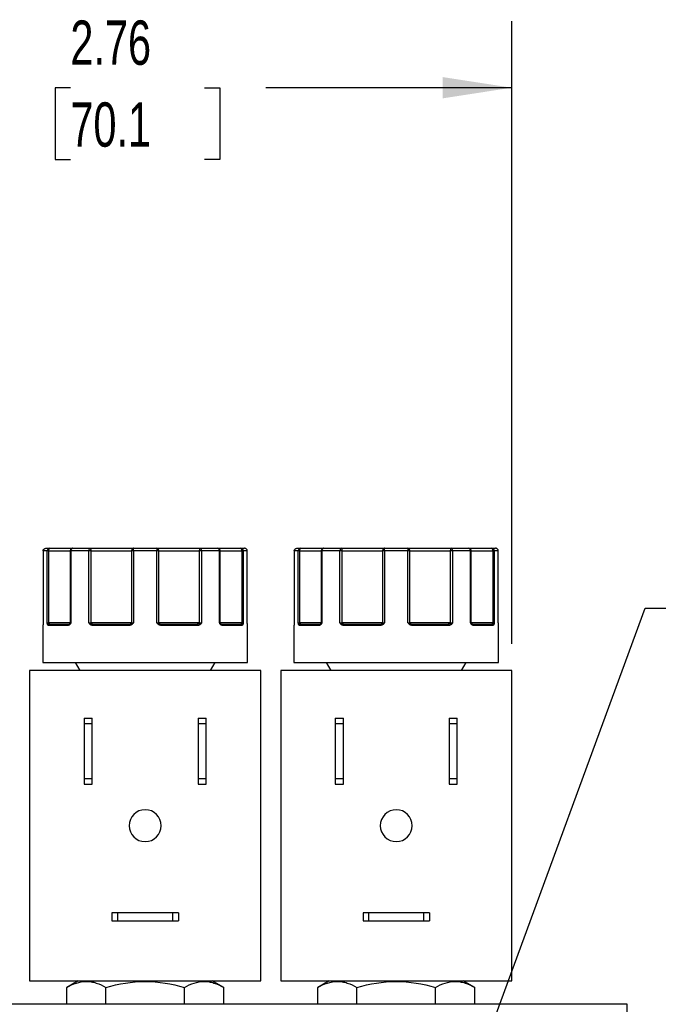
# Model space of a CAD drawing. Header units: inches. Extents: x 0.5 to 22.3, y 0.5 to 16.5.
# Tile 5 of 21: x 4.6 to 7, y 6.9 to 10.6. Entities that reach past the tile are written whole.
import ezdxf

# ---------------------------------------------------------------- set-up
doc = ezdxf.new("R2010")
doc.units = ezdxf.units.IN
doc.header["$LTSCALE"] = 2
doc.header["$MEASUREMENT"] = 0
doc.linetypes.add('SLD-Solid', pattern=[0])
doc.layers.add('DIMENSIONS', color=140, linetype='SLD-Solid', lineweight=25)
doc.styles.add('SLDTEXTSTYLE0', font='TXT', dxfattribs={"width": 0.7})
doc.dimstyles.new('SLDDIMSTYLE0', dxfattribs={"dimtxt": 0.169922, "dimasz": 0.26, "dimexe": 0, "dimexo": 0.0625, "dimgap": 0.04248, "dimtad": 0, "dimtih": 1, "dimtoh": 1, "dimrnd": 1e-09, "dimzin": 12, "dimdsep": 46, "dimtxsty": 'SLDTEXTSTYLE0', "dimsah": 1, "dimcen": 0.09, "dimadec": 0, "dimazin": 3, "dimtfac": 1, "dimtofl": 0, "dimtmove": 0, "dimatfit": 3, "dimfxl": 0, "dimfrac": 2, "dimtolj": 1, "dimtzin": 12, "dimarcsym": 0})
doc.dimstyles.new('SLDDIMSTYLE2', dxfattribs={"dimtxt": 0.169922, "dimasz": 0.26, "dimexe": 0, "dimexo": 0.0625, "dimgap": 0.04248, "dimtad": 0, "dimtih": 1, "dimtoh": 1, "dimrnd": 1e-09, "dimzin": 12, "dimdsep": 46, "dimtxsty": 'SLDTEXTSTYLE0', "dimsah": 1, "dimcen": 0, "dimadec": 0, "dimazin": 3, "dimtfac": 1, "dimtofl": 0, "dimtmove": 0, "dimatfit": 3, "dimfxl": 0, "dimfrac": 2, "dimtolj": 1, "dimtzin": 12, "dimarcsym": 0})

# ---------------------------------------------------------------- blocks, each defined once
blk = doc.blocks.new('_D_2')
at = {"layer": 'DIMENSIONS'}
for p, q in [((3.7328, 8.2059), (3.7328, 10.5483)), ((6.4928, 8.2059), (6.4928, 10.5483)), ((3.7328, 10.2983), (4.6009, 10.2983)), ((4.8312, 10.2983), (4.7741, 10.2983)), ((4.7741, 10.2983), (4.7741, 10.0282)), ((5.3361, 10.2983), (5.3932, 10.2983)), ((5.3932, 10.2983), (5.3932, 10.0282)), ((6.4928, 10.2983), (5.5664, 10.2983)), ((4.7741, 10.0282), (4.8312, 10.0282)), ((5.3932, 10.0282), (5.3361, 10.0282))]:
    blk.add_line(p, q, dxfattribs=at)
for points in [[(3.7328, 10.2983), (3.9928, 10.2583), (3.9928, 10.3383)], [(6.4928, 10.2983), (6.2328, 10.3383), (6.2328, 10.2583)]]:
    blk.add_solid(points, dxfattribs=at)
at = {"layer": 'DIMENSIONS', "char_height": 0.16667, "attachment_point": 1, "style": 'SLDTEXTSTYLE0'}
for s, insert in [('2.76', (4.8312, 10.5512)), ('70.1', (4.8312, 10.2431))]:
    blk.add_mtext(s, dxfattribs=dict(at, insert=insert))
blk = doc.blocks.new('_D_3')
at = {"layer": 'DIMENSIONS'}
for p, q in [((6.1509, 6.0438), (6.9952, 8.3407)), ((6.9952, 8.3407), (7.4327, 8.3407))]:
    blk.add_line(p, q, dxfattribs=at)
blk.add_solid([(6.1509, 6.0438), (6.2782, 6.274), (6.2031, 6.3016)], dxfattribs=at)
at = {"layer": 'DIMENSIONS', "attachment_point": 1, "style": 'SLDTEXTSTYLE0'}
for s, insert, char_height in [('1/4" NPT', (7.9105, 8.6905), 0.16667), ('OUTLET PORTS', (7.5577, 8.4205), 0.166667), ('X3', (8.2642, 8.1504), 0.16667)]:
    blk.add_mtext(s, dxfattribs=dict(at, insert=insert, char_height=char_height))

msp = doc.modelspace()

# ---------------------------------------------------------------- linework, layer by layer
for p, q in [((4.7285, 8.5559), (4.7285, 8.2859)), ((4.7285, 8.5559), (4.7285, 8.2859)), ((4.7438, 8.5559), (4.7285, 8.5559)), ((4.7285, 8.5559), (4.7285, 8.5559)), ((4.7438, 8.2859), (4.7438, 8.5559)), ((4.7496, 8.5559), (4.7438, 8.5559)), ((4.7496, 8.2859), (4.7496, 8.5559)), ((4.7496, 8.5559), (4.8305, 8.5559)), ((4.8305, 8.5559), (4.8305, 8.2859)), ((4.8332, 8.5559), (4.8305, 8.5559)), ((4.8332, 8.5559), (4.8332, 8.2859)), ((4.9007, 8.5559), (4.8332, 8.5559)), ((4.9007, 8.2859), (4.9007, 8.5559)), ((4.9062, 8.5559), (4.9007, 8.5559)), ((4.9092, 8.5559), (4.9062, 8.5559)), ((4.9092, 8.2859), (4.9092, 8.5559)), ((4.9092, 8.5559), (5.0615, 8.5559)), ((5.0615, 8.5559), (5.0615, 8.2859)), ((5.0688, 8.5559), (5.0615, 8.5559)), ((5.1568, 8.5559), (5.0688, 8.5559)), ((5.0688, 8.5559), (5.0688, 8.2859)), ((5.1568, 8.2859), (5.1568, 8.5559)), ((5.1641, 8.5559), (5.1568, 8.5559)), ((5.1641, 8.2859), (5.1641, 8.5559)), ((5.1641, 8.5559), (5.3164, 8.5559)), ((5.3164, 8.5559), (5.3164, 8.2859)), ((5.3194, 8.5559), (5.3164, 8.5559)), ((5.3249, 8.5559), (5.3194, 8.5559)), ((5.3249, 8.5559), (5.3249, 8.2859)), ((5.3924, 8.5559), (5.3249, 8.5559)), ((5.3924, 8.2859), (5.3924, 8.5559)), ((5.3951, 8.5559), (5.3924, 8.5559)), ((5.3951, 8.2859), (5.3951, 8.5559)), ((5.3951, 8.5559), (5.476, 8.5559)), ((5.476, 8.5559), (5.476, 8.2859)), ((5.4818, 8.5559), (5.476, 8.5559)), ((5.4818, 8.5559), (5.4818, 8.2859)), ((5.4971, 8.5559), (5.4818, 8.5559)), ((5.4908, 8.5652), (5.4871, 8.5659)), ((5.4971, 8.2859), (5.4971, 8.5559)), ((5.4971, 8.2859), (5.4971, 8.5559)), ((5.4971, 8.5559), (5.4971, 8.5559)), ((5.6735, 8.5559), (5.6735, 8.2859)), ((5.6735, 8.5559), (5.6735, 8.2859)), ((5.6888, 8.5559), (5.6735, 8.5559)), ((5.6735, 8.5559), (5.6735, 8.5559)), ((5.6888, 8.2859), (5.6888, 8.5559)), ((5.6946, 8.5559), (5.6888, 8.5559)), ((5.6946, 8.2859), (5.6946, 8.5559)), ((5.6946, 8.5559), (5.7755, 8.5559)), ((5.7755, 8.5559), (5.7755, 8.2859)), ((5.7782, 8.5559), (5.7755, 8.5559)), ((5.7782, 8.5559), (5.7782, 8.2859)), ((5.8457, 8.5559), (5.7782, 8.5559)), ((5.8457, 8.2859), (5.8457, 8.5559)), ((5.8512, 8.5559), (5.8457, 8.5559)), ((5.8542, 8.5559), (5.8512, 8.5559)), ((5.8542, 8.2859), (5.8542, 8.5559)), ((5.8542, 8.5559), (6.0065, 8.5559)), ((6.0065, 8.5559), (6.0065, 8.2859)), ((6.0138, 8.5559), (6.0065, 8.5559)), ((6.1018, 8.5559), (6.0138, 8.5559)), ((6.0138, 8.5559), (6.0138, 8.2859)), ((6.1018, 8.2859), (6.1018, 8.5559)), ((6.1091, 8.5559), (6.1018, 8.5559)), ((6.1091, 8.2859), (6.1091, 8.5559)), ((6.1091, 8.5559), (6.2614, 8.5559)), ((6.2614, 8.5559), (6.2614, 8.2859)), ((6.2644, 8.5559), (6.2614, 8.5559)), ((6.2699, 8.5559), (6.2644, 8.5559)), ((6.2699, 8.5559), (6.2699, 8.2859)), ((6.3374, 8.5559), (6.2699, 8.5559)), ((6.3374, 8.2859), (6.3374, 8.5559)), ((6.3401, 8.5559), (6.3374, 8.5559)), ((6.3401, 8.2859), (6.3401, 8.5559)), ((6.3401, 8.5559), (6.421, 8.5559)), ((6.421, 8.5559), (6.421, 8.2859)), ((6.4268, 8.5559), (6.421, 8.5559)), ((6.4268, 8.5559), (6.4268, 8.2859)), ((6.4421, 8.5559), (6.4268, 8.5559)), ((6.4358, 8.5652), (6.4321, 8.5659)), ((6.4421, 8.2859), (6.4421, 8.5559)), ((6.4421, 8.2859), (6.4421, 8.5559)), ((6.4421, 8.5559), (6.4421, 8.5559)), ((4.7278, 8.2759), (4.7278, 8.1359)), ((4.7279, 8.2759), (4.7278, 8.2759)), ((4.7285, 8.2859), (4.7285, 8.2859)), ((4.7438, 8.2859), (4.7496, 8.2859)), ((4.8225, 8.2759), (4.7486, 8.2759)), ((4.8305, 8.2859), (4.7496, 8.2859)), ((4.8296, 8.2829), (4.8286, 8.2816)), ((4.8305, 8.2859), (4.8332, 8.2859)), ((4.9007, 8.2859), (4.9092, 8.2859)), ((5.0615, 8.2859), (4.9092, 8.2859)), ((5.053, 8.2759), (4.9141, 8.2759)), ((5.0615, 8.2859), (5.0688, 8.2859)), ((5.1568, 8.2859), (5.1641, 8.2859)), ((5.3164, 8.2859), (5.1641, 8.2859)), ((5.3115, 8.2759), (5.1726, 8.2759)), ((5.3164, 8.2859), (5.3249, 8.2859)), ((5.3924, 8.2859), (5.3951, 8.2859)), ((5.476, 8.2859), (5.3951, 8.2859)), ((5.397, 8.2816), (5.3961, 8.2829)), ((5.477, 8.2759), (5.4031, 8.2759)), ((5.476, 8.2859), (5.4818, 8.2859)), ((5.4971, 8.2859), (5.4971, 8.2859)), ((5.4978, 8.2759), (5.4977, 8.2759)), ((5.4978, 8.1359), (5.4978, 8.2759)), ((5.6728, 8.2759), (5.6728, 8.1359)), ((5.6729, 8.2759), (5.6728, 8.2759)), ((5.6735, 8.2859), (5.6735, 8.2859)), ((5.6888, 8.2859), (5.6946, 8.2859)), ((5.7675, 8.2759), (5.6936, 8.2759)), ((5.7755, 8.2859), (5.6946, 8.2859)), ((5.7746, 8.2829), (5.7736, 8.2816)), ((5.7755, 8.2859), (5.7782, 8.2859)), ((5.8457, 8.2859), (5.8542, 8.2859)), ((6.0065, 8.2859), (5.8542, 8.2859)), ((5.998, 8.2759), (5.8591, 8.2759)), ((6.0065, 8.2859), (6.0138, 8.2859)), ((6.1018, 8.2859), (6.1091, 8.2859)), ((6.2614, 8.2859), (6.1091, 8.2859)), ((6.2565, 8.2759), (6.1176, 8.2759)), ((6.2614, 8.2859), (6.2699, 8.2859)), ((6.3374, 8.2859), (6.3401, 8.2859)), ((6.421, 8.2859), (6.3401, 8.2859)), ((6.342, 8.2816), (6.3411, 8.2829)), ((6.422, 8.2759), (6.3481, 8.2759)), ((6.421, 8.2859), (6.4268, 8.2859)), ((6.4421, 8.2859), (6.4421, 8.2859)), ((6.4428, 8.2759), (6.4427, 8.2759)), ((6.4428, 8.1359), (6.4428, 8.2759)), ((4.7278, 8.1359), (5.1128, 8.1359)), ((4.8493, 8.1359), (4.8666, 8.1059)), ((5.1128, 8.1359), (5.4978, 8.1359)), ((5.359, 8.1059), (5.3763, 8.1359)), ((5.6728, 8.1359), (6.0578, 8.1359)), ((5.7943, 8.1359), (5.8116, 8.1059)), ((6.0578, 8.1359), (6.4428, 8.1359)), ((6.304, 8.1059), (6.3213, 8.1359)), ((4.6778, 8.1059), (4.6778, 6.9389)), ((5.5478, 8.1059), (4.6778, 8.1059)), ((5.5478, 6.9389), (5.5478, 8.1059)), ((6.4928, 8.1059), (5.6228, 8.1059)), ((5.6228, 8.1059), (5.6228, 6.9389)), ((6.4928, 6.9389), (6.4928, 8.1059)), ((4.8828, 7.9269), (4.8828, 7.9057)), ((4.8828, 7.9269), (4.9138, 7.9269)), ((4.9138, 7.9057), (4.9138, 7.9269)), ((5.3118, 7.9269), (5.3428, 7.9269)), ((5.3118, 7.9269), (5.3118, 7.9057)), ((5.3428, 7.9057), (5.3428, 7.9269)), ((5.8278, 7.9269), (5.8588, 7.9269)), ((5.8278, 7.9269), (5.8278, 7.9057)), ((5.8588, 7.9057), (5.8588, 7.9269)), ((6.2568, 7.9269), (6.2878, 7.9269)), ((6.2568, 7.9269), (6.2568, 7.9057)), ((6.2878, 7.9057), (6.2878, 7.9269)), ((4.9138, 7.9057), (4.8828, 7.9057)), ((4.8828, 7.9057), (4.8828, 7.7001)), ((4.9138, 7.7001), (4.9138, 7.9057)), ((5.3118, 7.9057), (5.3118, 7.7001)), ((5.3428, 7.9057), (5.3118, 7.9057)), ((5.3428, 7.7001), (5.3428, 7.9057)), ((5.8588, 7.9057), (5.8278, 7.9057)), ((5.8278, 7.9057), (5.8278, 7.7001)), ((5.8588, 7.7001), (5.8588, 7.9057)), ((6.2568, 7.9057), (6.2568, 7.7001)), ((6.2878, 7.9057), (6.2568, 7.9057)), ((6.2878, 7.7001), (6.2878, 7.9057)), ((4.8828, 7.7001), (4.8828, 7.6789)), ((4.8828, 7.7001), (4.9138, 7.7001)), ((4.8828, 7.6789), (4.9138, 7.6789)), ((4.9138, 7.6789), (4.9138, 7.7001)), ((5.3118, 7.7001), (5.3428, 7.7001)), ((5.3118, 7.7001), (5.3118, 7.6789)), ((5.3118, 7.6789), (5.3428, 7.6789)), ((5.3428, 7.6789), (5.3428, 7.7001)), ((5.8278, 7.7001), (5.8588, 7.7001)), ((5.8278, 7.7001), (5.8278, 7.6789)), ((5.8278, 7.6789), (5.8588, 7.6789)), ((5.8588, 7.6789), (5.8588, 7.7001)), ((6.2568, 7.7001), (6.2878, 7.7001)), ((6.2568, 7.7001), (6.2568, 7.6789)), ((6.2568, 7.6789), (6.2878, 7.6789)), ((6.2878, 7.6789), (6.2878, 7.7001)), ((4.9878, 7.1949), (4.9878, 7.1639)), ((5.009, 7.1949), (4.9878, 7.1949)), ((5.009, 7.1949), (5.009, 7.1639)), ((5.2166, 7.1949), (5.009, 7.1949)), ((5.2166, 7.1639), (5.2166, 7.1949)), ((5.2378, 7.1949), (5.2166, 7.1949)), ((5.2378, 7.1949), (5.2378, 7.1639)), ((5.9328, 7.1949), (5.9328, 7.1639)), ((5.954, 7.1949), (5.9328, 7.1949)), ((5.954, 7.1949), (5.954, 7.1639)), ((6.1616, 7.1949), (5.954, 7.1949)), ((6.1616, 7.1639), (6.1616, 7.1949)), ((6.1828, 7.1949), (6.1616, 7.1949)), ((6.1828, 7.1949), (6.1828, 7.1639)), ((4.9878, 7.1639), (5.009, 7.1639)), ((5.009, 7.1639), (5.2166, 7.1639)), ((5.2166, 7.1639), (5.2378, 7.1639)), ((5.9328, 7.1639), (5.954, 7.1639)), ((5.954, 7.1639), (6.1616, 7.1639)), ((6.1616, 7.1639), (6.1828, 7.1639)), ((4.6778, 6.9389), (5.5478, 6.9389)), ((4.8608, 6.9389), (4.8173, 6.9138)), ((5.4083, 6.9138), (5.3648, 6.9389)), ((5.6228, 6.9389), (6.4928, 6.9389)), ((5.8058, 6.9389), (5.7623, 6.9138)), ((6.3533, 6.9138), (6.3098, 6.9389)), ((4.8173, 6.8505), (4.8173, 6.9138)), ((4.9651, 6.8505), (4.9651, 6.9138)), ((5.2606, 6.8505), (5.2606, 6.9138)), ((5.4083, 6.8505), (5.4083, 6.9138)), ((5.7623, 6.8505), (5.7623, 6.9138)), ((5.9101, 6.8505), (5.9101, 6.9138)), ((6.2056, 6.8505), (6.2056, 6.9138)), ((6.3533, 6.8505), (6.3533, 6.9138)), ((6.9268, 6.8505), (3.3018, 6.8505)), ((6.9268, 5.3505), (6.9268, 6.8505))]:
    msp.add_line(p, q)
at = {"flags": 128}
for points in [[(4.728, 8.2771), (4.7279, 8.2769), (4.7278, 8.2759)], [(4.7282, 8.2789), (4.7282, 8.2794), (4.7282, 8.2795)], [(4.9141, 8.2759), (4.9142, 8.2769), (4.9143, 8.2778), (4.9146, 8.2787), (4.9149, 8.2794), (4.9153, 8.28), (4.9157, 8.2805), (4.9162, 8.2808), (4.9167, 8.2809)], [(5.3115, 8.2759), (5.3114, 8.2769), (5.3113, 8.2778), (5.3111, 8.2787), (5.3107, 8.2794), (5.3103, 8.28), (5.3099, 8.2805), (5.3094, 8.2808), (5.3089, 8.2809)], [(5.4974, 8.2789), (5.4974, 8.2794), (5.4974, 8.2795)], [(5.673, 8.2771), (5.6729, 8.2769), (5.6728, 8.2759)], [(5.6732, 8.2789), (5.6732, 8.2794), (5.6732, 8.2795)], [(5.8591, 8.2759), (5.8592, 8.2769), (5.8593, 8.2778), (5.8596, 8.2787), (5.8599, 8.2794), (5.8603, 8.28), (5.8607, 8.2805), (5.8612, 8.2808), (5.8617, 8.2809)], [(6.2565, 8.2759), (6.2564, 8.2769), (6.2563, 8.2778), (6.2561, 8.2787), (6.2557, 8.2794), (6.2553, 8.28), (6.2549, 8.2805), (6.2544, 8.2808), (6.2539, 8.2809)], [(6.4424, 8.2789), (6.4424, 8.2794), (6.4424, 8.2795)]]:
    msp.add_lwpolyline(points, dxfattribs=at)
for centre, radius, start, end in [((5.4871, 8.5559), 0.01, 68.6732, 89.9837), ((6.4321, 8.5559), 0.01, 68.6732, 89.9837), ((4.7329, 8.2759), 0.005, 151.0143, 180.0003), ((4.7507, 8.2773), 0.00537, 108.6043, 162.98), ((4.7535, 8.276), 0.00487, 91.6367, 181.5481), ((4.7392, 8.2857), 0.0104, 341.2747, 0.9993), ((4.827, 8.2764), 0.00452, 99.1139, 186.8587), ((4.8312, 8.2805), 0.00273, 137.3267, 217.4036), ((4.8255, 8.2859), 0.005, 325.2123, 0), ((4.9148, 8.2731), 0.0105, 118.8616, 147.1589), ((4.922, 8.2857), 0.0128, 179.1376, 195.0944), ((5.0617, 8.2771), 0.00872, 154.3067, 188.0426), ((5.056, 8.2858), 0.0055, 321.0761, 0.6299), ((5.0804, 8.2933), 0.0229, 208.5066, 219.11), ((5.1452, 8.2933), 0.0229, 320.89, 331.4934), ((5.1696, 8.2858), 0.0055, 179.3701, 218.9239), ((5.164, 8.2771), 0.00872, 351.9574, 25.6933), ((5.3036, 8.2857), 0.0128, 344.9056, 0.8624), ((5.3109, 8.2731), 0.0105, 32.8411, 61.1384), ((5.4001, 8.2859), 0.005, 180, 214.8951), ((5.3945, 8.2805), 0.00273, 322.5964, 42.6733), ((5.3986, 8.2764), 0.00452, 353.1413, 80.8861), ((5.4721, 8.276), 0.00487, 358.4519, 88.3633), ((5.4864, 8.2857), 0.0104, 179.0007, 198.7253), ((5.4749, 8.2773), 0.00537, 17.02, 71.3957), ((5.4928, 8.2759), 0.005, 0, 30.7586), ((5.6779, 8.2759), 0.005, 151.0143, 180.0003), ((5.6957, 8.2773), 0.00537, 108.6043, 162.98), ((5.6985, 8.276), 0.00487, 91.6367, 181.5481), ((5.6842, 8.2857), 0.0104, 341.2747, 0.9993), ((5.772, 8.2764), 0.00452, 99.1139, 186.8587), ((5.7762, 8.2805), 0.00273, 137.3267, 217.4036), ((5.7705, 8.2859), 0.005, 325.2123, 0), ((5.8598, 8.2731), 0.0105, 118.8616, 147.1589), ((5.867, 8.2857), 0.0128, 179.1376, 195.0944), ((6.0067, 8.2771), 0.00872, 154.3067, 188.0426), ((6.001, 8.2858), 0.0055, 321.0761, 0.6299), ((6.0254, 8.2933), 0.0229, 208.5066, 219.11), ((6.0902, 8.2933), 0.0229, 320.89, 331.4934), ((6.1146, 8.2858), 0.0055, 179.3701, 218.9239), ((6.109, 8.2771), 0.00872, 351.9574, 25.6933), ((6.2486, 8.2857), 0.0128, 344.9056, 0.8624), ((6.2559, 8.2731), 0.0105, 32.8411, 61.1384), ((6.3451, 8.2859), 0.005, 180, 214.8951), ((6.3395, 8.2805), 0.00273, 322.5964, 42.6733), ((6.3436, 8.2764), 0.00452, 353.1413, 80.8861), ((6.4171, 8.276), 0.00487, 358.4519, 88.3633), ((6.4314, 8.2857), 0.0104, 179.0007, 198.7253), ((6.4199, 8.2773), 0.00537, 17.02, 71.3957), ((6.4378, 8.2759), 0.005, 0, 30.7586), ((5.1128, 7.5224), 0.06, 0, 180), ((6.0578, 7.5224), 0.06, 0, 180), ((5.1128, 7.5224), 0.06, 180, 0), ((6.0578, 7.5224), 0.06, 180, 0)]:
    msp.add_arc(centre, radius, start, end)
for points in [[(4.7285, 8.5559), (4.7285, 8.5614), (4.733, 8.5659), (4.7385, 8.5659)], [(4.7385, 8.5659), (4.7402, 8.5659), (4.7452, 8.5659), (4.7534, 8.5659)], [(4.7534, 8.5659), (4.7481, 8.5659), (4.7438, 8.5614), (4.7438, 8.5559)], [(4.8332, 8.5559), (4.8332, 8.5614), (4.8365, 8.5659), (4.8405, 8.5659)], [(4.8405, 8.5659), (4.8602, 8.5659), (4.8823, 8.5659), (4.9062, 8.5659)], [(4.9062, 8.5659), (4.9032, 8.5659), (4.9007, 8.5614), (4.9007, 8.5559)], [(5.0699, 8.5659), (5.0842, 8.5659), (5.0985, 8.5659), (5.1128, 8.5659)], [(5.1128, 8.5659), (5.1271, 8.5659), (5.1414, 8.5659), (5.1557, 8.5659)], [(5.3194, 8.5659), (5.3178, 8.5659), (5.3164, 8.5614), (5.3164, 8.5559)], [(5.3249, 8.5559), (5.3249, 8.5614), (5.3225, 8.5659), (5.3194, 8.5659)], [(5.3194, 8.5659), (5.3434, 8.5659), (5.3654, 8.5659), (5.3851, 8.5659)], [(5.3851, 8.5659), (5.3891, 8.5659), (5.3924, 8.5614), (5.3924, 8.5559)], [(5.4722, 8.5659), (5.4804, 8.5659), (5.4854, 8.5659), (5.4871, 8.5659)], [(5.6735, 8.5559), (5.6735, 8.5614), (5.678, 8.5659), (5.6835, 8.5659)], [(5.6835, 8.5659), (5.6852, 8.5659), (5.6902, 8.5659), (5.6984, 8.5659)], [(5.6984, 8.5659), (5.6931, 8.5659), (5.6888, 8.5614), (5.6888, 8.5559)], [(5.7782, 8.5559), (5.7782, 8.5614), (5.7815, 8.5659), (5.7855, 8.5659)], [(5.7855, 8.5659), (5.8052, 8.5659), (5.8273, 8.5659), (5.8512, 8.5659)], [(6.0138, 8.5559), (6.0138, 8.5614), (6.0143, 8.5659), (6.0149, 8.5659)], [(6.0149, 8.5659), (6.0292, 8.5659), (6.0435, 8.5659), (6.0578, 8.5659)], [(6.0578, 8.5659), (6.0721, 8.5659), (6.0864, 8.5659), (6.1007, 8.5659)], [(6.1007, 8.5659), (6.1013, 8.5659), (6.1018, 8.5614), (6.1018, 8.5559)], [(6.2644, 8.5659), (6.2628, 8.5659), (6.2614, 8.5614), (6.2614, 8.5559)], [(6.2644, 8.5659), (6.2884, 8.5659), (6.3104, 8.5659), (6.3301, 8.5659)], [(6.3301, 8.5659), (6.3341, 8.5659), (6.3374, 8.5614), (6.3374, 8.5559)], [(6.4268, 8.5559), (6.4268, 8.5614), (6.4225, 8.5659), (6.4172, 8.5659)], [(6.4172, 8.5659), (6.4254, 8.5659), (6.4304, 8.5659), (6.4321, 8.5659)], [(4.7438, 8.2859), (4.7449, 8.2846), (4.7473, 8.2833), (4.749, 8.2824)], [(4.749, 8.2824), (4.7502, 8.2813), (4.7518, 8.2809), (4.7534, 8.2809)], [(4.7534, 8.2809), (4.7693, 8.2809), (4.7941, 8.2809), (4.8263, 8.2809)], [(4.8263, 8.2809), (4.8273, 8.2809), (4.8284, 8.2813), (4.8292, 8.2824)], [(4.8292, 8.2824), (4.8298, 8.2833), (4.8307, 8.2846), (4.8332, 8.2859)], [(4.9062, 8.2837), (4.9044, 8.2844), (4.9025, 8.2851), (4.9007, 8.2859)], [(4.9097, 8.2824), (4.9087, 8.2828), (4.9075, 8.2832), (4.9062, 8.2837)], [(4.9097, 8.2824), (4.9116, 8.2813), (4.9141, 8.2809), (4.9167, 8.2809)], [(4.9167, 8.2809), (4.9588, 8.2809), (5.0053, 8.2809), (5.0538, 8.2809)], [(5.0538, 8.2809), (5.0562, 8.2809), (5.0585, 8.2813), (5.0603, 8.2824)], [(5.0603, 8.2824), (5.0622, 8.2833), (5.0651, 8.2846), (5.0688, 8.2859)], [(5.1568, 8.2859), (5.1606, 8.2846), (5.1634, 8.2833), (5.1654, 8.2824)], [(5.1654, 8.2824), (5.1671, 8.2813), (5.1695, 8.2809), (5.1718, 8.2809)], [(5.1718, 8.2809), (5.2203, 8.2809), (5.2669, 8.2809), (5.3089, 8.2809)], [(5.3089, 8.2809), (5.3115, 8.2809), (5.314, 8.2813), (5.316, 8.2824)], [(5.3194, 8.2837), (5.3181, 8.2832), (5.317, 8.2828), (5.316, 8.2824)], [(5.3249, 8.2859), (5.3231, 8.2851), (5.3212, 8.2844), (5.3194, 8.2837)], [(5.3924, 8.2859), (5.395, 8.2846), (5.3958, 8.2833), (5.3965, 8.2824)], [(5.3965, 8.2824), (5.3973, 8.2813), (5.3983, 8.2809), (5.3993, 8.2809)], [(5.3993, 8.2809), (5.4316, 8.2809), (5.4563, 8.2809), (5.4723, 8.2809)], [(5.4723, 8.2809), (5.4739, 8.2809), (5.4754, 8.2813), (5.4766, 8.2824)], [(5.4766, 8.2824), (5.4783, 8.2833), (5.4808, 8.2846), (5.4818, 8.2859)], [(5.6888, 8.2859), (5.6899, 8.2846), (5.6923, 8.2833), (5.694, 8.2824)], [(5.694, 8.2824), (5.6952, 8.2813), (5.6968, 8.2809), (5.6984, 8.2809)], [(5.6984, 8.2809), (5.7143, 8.2809), (5.7391, 8.2809), (5.7713, 8.2809)], [(5.7713, 8.2809), (5.7723, 8.2809), (5.7734, 8.2813), (5.7742, 8.2824)], [(5.7742, 8.2824), (5.7748, 8.2833), (5.7757, 8.2846), (5.7782, 8.2859)], [(5.8512, 8.2837), (5.8494, 8.2844), (5.8475, 8.2851), (5.8457, 8.2859)], [(5.8547, 8.2824), (5.8537, 8.2828), (5.8525, 8.2832), (5.8512, 8.2837)], [(5.8547, 8.2824), (5.8566, 8.2813), (5.8591, 8.2809), (5.8617, 8.2809)], [(5.8617, 8.2809), (5.9038, 8.2809), (5.9503, 8.2809), (5.9988, 8.2809)], [(5.9988, 8.2809), (6.0012, 8.2809), (6.0035, 8.2813), (6.0053, 8.2824)], [(6.0053, 8.2824), (6.0072, 8.2833), (6.0101, 8.2846), (6.0138, 8.2859)], [(6.1018, 8.2859), (6.1056, 8.2846), (6.1084, 8.2833), (6.1104, 8.2824)], [(6.1104, 8.2824), (6.1121, 8.2813), (6.1145, 8.2809), (6.1168, 8.2809)], [(6.1168, 8.2809), (6.1653, 8.2809), (6.2119, 8.2809), (6.2539, 8.2809)], [(6.2539, 8.2809), (6.2565, 8.2809), (6.259, 8.2813), (6.261, 8.2824)], [(6.2644, 8.2837), (6.2631, 8.2832), (6.262, 8.2828), (6.261, 8.2824)], [(6.2699, 8.2859), (6.2681, 8.2851), (6.2662, 8.2844), (6.2644, 8.2837)], [(6.3374, 8.2859), (6.34, 8.2846), (6.3408, 8.2833), (6.3415, 8.2824)], [(6.3415, 8.2824), (6.3423, 8.2813), (6.3433, 8.2809), (6.3443, 8.2809)], [(6.3443, 8.2809), (6.3766, 8.2809), (6.4013, 8.2809), (6.4173, 8.2809)], [(6.4173, 8.2809), (6.4189, 8.2809), (6.4204, 8.2813), (6.4216, 8.2824)], [(6.4216, 8.2824), (6.4233, 8.2833), (6.4258, 8.2846), (6.4268, 8.2859)]]:
    msp.add_open_spline(points, degree=3)
for points, knots in [([(4.7496, 8.5559), (4.7496, 8.5565), (4.7496, 8.5577), (4.7499, 8.5603), (4.7507, 8.5633), (4.7518, 8.5651), (4.7527, 8.5658), (4.7531, 8.5658), (4.7534, 8.5659)], [0, 0, 0, 0, 0.114329, 0.240841, 0.50037, 0.795124, 0.879745, 1, 1, 1, 1]), ([(4.7534, 8.5659), (4.7603, 8.5659), (4.7741, 8.5659), (4.7928, 8.5659), (4.8095, 8.5659), (4.8233, 8.5659), (4.8335, 8.5659), (4.8392, 8.5659), (4.8402, 8.5659), (4.8405, 8.5659)], [0, 0, 0, 0, 0.148984, 0.298034, 0.455486, 0.613074, 0.770526, 0.928113, 1, 1, 1, 1]), ([(4.8405, 8.5659), (4.8399, 8.5658), (4.8386, 8.5658), (4.8369, 8.5653), (4.8355, 8.5646), (4.8344, 8.5638), (4.8328, 8.5623), (4.831, 8.5598), (4.8307, 8.5572), (4.8306, 8.5559)], [0, 0, 0, 0, 0.12589, 0.238981, 0.339244, 0.426684, 0.50133, 0.757505, 1, 1, 1, 1]), ([(4.9092, 8.5559), (4.9092, 8.5565), (4.9092, 8.5577), (4.909, 8.5595), (4.9088, 8.5613), (4.9083, 8.5632), (4.9075, 8.5653), (4.9067, 8.5657), (4.9062, 8.5659)], [0, 0, 0, 0, 0.11095, 0.240698, 0.354877, 0.501414, 0.697173, 1, 1, 1, 1]), ([(4.9062, 8.5659), (4.9086, 8.5659), (4.9135, 8.5659), (4.9209, 8.5659), (4.9283, 8.5659), (4.9359, 8.5659), (4.9434, 8.5659), (4.9565, 8.5659), (4.9751, 8.5659), (4.9985, 8.5659), (5.0204, 8.5659), (5.0379, 8.5659), (5.0513, 8.5659), (5.0614, 8.5659), (5.0671, 8.5659), (5.0699, 8.5659)], [0, 0, 0, 0, 0.040712, 0.081199, 0.121575, 0.161957, 0.202462, 0.243205, 0.371568, 0.500042, 0.628406, 0.75688, 0.838051, 0.918781, 1, 1, 1, 1]), ([(5.0699, 8.5659), (5.0694, 8.5658), (5.0683, 8.5658), (5.0668, 8.5652), (5.0656, 8.5645), (5.0647, 8.5638), (5.0633, 8.5623), (5.0618, 8.5598), (5.0616, 8.5571), (5.0615, 8.5559)], [0, 0, 0, 0, 0.1276025, 0.2416276, 0.3417876, 0.4282145, 0.5013345, 0.7600505, 1, 1, 1, 1]), ([(5.0688, 8.5559), (5.0688, 8.5585), (5.0689, 8.5611), (5.0693, 8.5648), (5.0696, 8.5659), (5.0699, 8.5659)], [0, 0, 0, 0, 0.5, 0.5, 1, 1, 1, 1]), ([(5.1557, 8.5659), (5.156, 8.5659), (5.1563, 8.5648), (5.1567, 8.5611), (5.1568, 8.5585), (5.1568, 8.5559)], [0, 0, 0, 0, 0.5, 0.5, 1, 1, 1, 1]), ([(5.1641, 8.5559), (5.1641, 8.5565), (5.1641, 8.5578), (5.1636, 8.5596), (5.1628, 8.5614), (5.1615, 8.5633), (5.1592, 8.5653), (5.157, 8.5657), (5.1557, 8.5659)], [0, 0, 0, 0, 0.11953, 0.241123, 0.367647, 0.501341, 0.708539, 1, 1, 1, 1]), ([(5.1557, 8.5659), (5.1571, 8.5659), (5.1599, 8.5659), (5.1644, 8.5659), (5.1693, 8.5659), (5.1745, 8.5659), (5.1799, 8.5659), (5.1898, 8.5659), (5.2052, 8.5659), (5.2272, 8.5659), (5.2505, 8.5659), (5.2716, 8.5659), (5.2897, 8.5659), (5.3048, 8.5659), (5.3146, 8.5659), (5.3194, 8.5659)], [0, 0, 0, 0, 0.040712, 0.081199, 0.121575, 0.161957, 0.202462, 0.243205, 0.371568, 0.500042, 0.628406, 0.75688, 0.838051, 0.918781, 1, 1, 1, 1]), ([(5.3841, 8.5659), (5.384, 8.5659), (5.3834, 8.5659), (5.386, 8.5659), (5.392, 8.5659), (5.4024, 8.5659), (5.4161, 8.5659), (5.4328, 8.5659), (5.4516, 8.5659), (5.4653, 8.5659), (5.4722, 8.5659)], [0, 0, 0, 0, 0.021653, 0.15703, 0.300037, 0.443168, 0.586175, 0.729306, 0.864622, 1, 1, 1, 1]), ([(5.395, 8.5559), (5.395, 8.5565), (5.3949, 8.5578), (5.3944, 8.5596), (5.3935, 8.5614), (5.3919, 8.5633), (5.3892, 8.5653), (5.3866, 8.5657), (5.3851, 8.5659)], [0, 0, 0, 0, 0.12018, 0.243699, 0.370706, 0.501329, 0.711213, 1, 1, 1, 1]), ([(5.4722, 8.5659), (5.4725, 8.5659), (5.4728, 8.5658), (5.4738, 8.5652), (5.475, 8.5634), (5.4757, 8.5603), (5.476, 8.5577), (5.476, 8.5565), (5.476, 8.5559)], [0, 0, 0, 0, 0.111803, 0.190688, 0.499452, 0.759073, 0.885608, 1, 1, 1, 1]), ([(5.4818, 8.5559), (5.4818, 8.5585), (5.4808, 8.5611), (5.4772, 8.5648), (5.4748, 8.5659), (5.4722, 8.5659)], [0, 0, 0, 0, 0.5, 0.5, 1, 1, 1, 1]), ([(5.4971, 8.5559), (5.497, 8.5572), (5.4967, 8.5598), (5.4943, 8.563), (5.4922, 8.5649), (5.4908, 8.5651), (5.4908, 8.5652)], [0, 0, 0, 0, 0.327467, 0.654935, 0.982402, 1, 1, 1, 1]), ([(5.6946, 8.5559), (5.6946, 8.5565), (5.6946, 8.5577), (5.6949, 8.5603), (5.6957, 8.5633), (5.6968, 8.5651), (5.6977, 8.5658), (5.6981, 8.5658), (5.6984, 8.5659)], [0, 0, 0, 0, 0.114329, 0.240841, 0.50037, 0.795124, 0.879745, 1, 1, 1, 1]), ([(5.6984, 8.5659), (5.7053, 8.5659), (5.7191, 8.5659), (5.7378, 8.5659), (5.7545, 8.5659), (5.7683, 8.5659), (5.7785, 8.5659), (5.7842, 8.5659), (5.7852, 8.5659), (5.7855, 8.5659)], [0, 0, 0, 0, 0.148984, 0.298034, 0.455486, 0.613074, 0.770526, 0.928113, 1, 1, 1, 1]), ([(5.7855, 8.5659), (5.7849, 8.5658), (5.7836, 8.5658), (5.7819, 8.5653), (5.7805, 8.5646), (5.7794, 8.5638), (5.7778, 8.5623), (5.776, 8.5598), (5.7757, 8.5572), (5.7756, 8.5559)], [0, 0, 0, 0, 0.1258897, 0.2389811, 0.339244, 0.426684, 0.50133, 0.7575047, 1, 1, 1, 1]), ([(5.8512, 8.5659), (5.8497, 8.5659), (5.8483, 8.5648), (5.8463, 8.5611), (5.8457, 8.5585), (5.8457, 8.5559)], [0, 0, 0, 0, 0.5, 0.5, 1, 1, 1, 1]), ([(5.8542, 8.5559), (5.8542, 8.5565), (5.8542, 8.5577), (5.854, 8.5595), (5.8538, 8.5613), (5.8533, 8.5632), (5.8525, 8.5653), (5.8517, 8.5657), (5.8512, 8.5659)], [0, 0, 0, 0, 0.11095, 0.240698, 0.354877, 0.501414, 0.697173, 1, 1, 1, 1]), ([(5.8512, 8.5659), (5.8536, 8.5659), (5.8585, 8.5659), (5.8659, 8.5659), (5.8733, 8.5659), (5.8809, 8.5659), (5.8884, 8.5659), (5.9015, 8.5659), (5.9201, 8.5659), (5.9435, 8.5659), (5.9654, 8.5659), (5.9829, 8.5659), (5.9963, 8.5659), (6.0064, 8.5659), (6.0121, 8.5659), (6.0149, 8.5659)], [0, 0, 0, 0, 0.040712, 0.081199, 0.121575, 0.161957, 0.202462, 0.243205, 0.371568, 0.500042, 0.628406, 0.75688, 0.838051, 0.918781, 1, 1, 1, 1]), ([(6.0149, 8.5659), (6.0144, 8.5658), (6.0133, 8.5658), (6.0118, 8.5652), (6.0106, 8.5645), (6.0097, 8.5638), (6.0083, 8.5623), (6.0068, 8.5598), (6.0066, 8.5571), (6.0065, 8.5559)], [0, 0, 0, 0, 0.127603, 0.241628, 0.341788, 0.428215, 0.501334, 0.760051, 1, 1, 1, 1]), ([(6.1091, 8.5559), (6.1091, 8.5565), (6.1091, 8.5578), (6.1086, 8.5596), (6.1078, 8.5614), (6.1065, 8.5633), (6.1042, 8.5653), (6.102, 8.5657), (6.1007, 8.5659)], [0, 0, 0, 0, 0.11953, 0.241123, 0.367647, 0.501341, 0.708539, 1, 1, 1, 1]), ([(6.1007, 8.5659), (6.1021, 8.5659), (6.1049, 8.5659), (6.1094, 8.5659), (6.1143, 8.5659), (6.1195, 8.5659), (6.1249, 8.5659), (6.1348, 8.5659), (6.1502, 8.5659), (6.1722, 8.5659), (6.1955, 8.5659), (6.2166, 8.5659), (6.2347, 8.5659), (6.2498, 8.5659), (6.2596, 8.5659), (6.2644, 8.5659)], [0, 0, 0, 0, 0.040712, 0.081199, 0.121575, 0.161957, 0.202462, 0.243205, 0.371568, 0.500042, 0.628406, 0.75688, 0.838051, 0.918781, 1, 1, 1, 1]), ([(6.2699, 8.5559), (6.2699, 8.5585), (6.2694, 8.5611), (6.2673, 8.5648), (6.2659, 8.5659), (6.2644, 8.5659)], [0, 0, 0, 0, 0.5, 0.5, 1, 1, 1, 1]), ([(6.3291, 8.5659), (6.329, 8.5659), (6.3284, 8.5659), (6.331, 8.5659), (6.337, 8.5659), (6.3474, 8.5659), (6.3611, 8.5659), (6.3778, 8.5659), (6.3966, 8.5659), (6.4103, 8.5659), (6.4172, 8.5659)], [0, 0, 0, 0, 0.021653, 0.15703, 0.300037, 0.443168, 0.586175, 0.729306, 0.864622, 1, 1, 1, 1]), ([(6.34, 8.5559), (6.34, 8.5565), (6.3399, 8.5578), (6.3394, 8.5596), (6.3385, 8.5614), (6.3369, 8.5633), (6.3342, 8.5653), (6.3316, 8.5657), (6.3301, 8.5659)], [0, 0, 0, 0, 0.12018, 0.243699, 0.370706, 0.501329, 0.711213, 1, 1, 1, 1]), ([(6.4172, 8.5659), (6.4175, 8.5659), (6.4178, 8.5658), (6.4188, 8.5652), (6.42, 8.5634), (6.4207, 8.5603), (6.421, 8.5577), (6.421, 8.5565), (6.421, 8.5559)], [0, 0, 0, 0, 0.111803, 0.190688, 0.499452, 0.759073, 0.885608, 1, 1, 1, 1]), ([(6.4421, 8.5559), (6.442, 8.5572), (6.4417, 8.5598), (6.4393, 8.563), (6.4372, 8.5649), (6.4358, 8.5651), (6.4358, 8.5652)], [0, 0, 0, 0, 0.327467, 0.654935, 0.982402, 1, 1, 1, 1]), ([(4.7282, 8.2789), (4.7282, 8.2785), (4.7281, 8.2777), (4.728, 8.2769), (4.728, 8.2763), (4.7279, 8.2759), (4.7279, 8.2759), (4.7279, 8.2759)], [0, 0, 0, 0, 0.188808, 0.379511, 0.575987, 0.781785, 1, 1, 1, 1]), ([(4.7285, 8.2859), (4.7285, 8.2851), (4.7284, 8.2839), (4.7283, 8.282), (4.7283, 8.2803), (4.7282, 8.2793), (4.7282, 8.2789)], [0, 0, 0, 0, 0.291242, 0.500217, 0.762096, 1, 1, 1, 1]), ([(4.7456, 8.2789), (4.7454, 8.2793), (4.7451, 8.2803), (4.7446, 8.282), (4.7442, 8.2839), (4.7439, 8.2852), (4.7438, 8.2859)], [0, 0, 0, 0, 0.236129, 0.498993, 0.712542, 1, 1, 1, 1]), ([(4.7486, 8.2759), (4.7483, 8.2759), (4.7478, 8.276), (4.747, 8.2766), (4.7462, 8.2775), (4.7458, 8.2784), (4.7456, 8.2789)], [0, 0, 0, 0, 0.270747, 0.52324, 0.763872, 1, 1, 1, 1]), ([(4.829, 8.2789), (4.8286, 8.2785), (4.8279, 8.2777), (4.8267, 8.2769), (4.8254, 8.2763), (4.824, 8.2759), (4.823, 8.2759), (4.8225, 8.2759)], [0, 0, 0, 0, 0.188808, 0.379511, 0.575987, 0.781785, 1, 1, 1, 1]), ([(4.8332, 8.2859), (4.8329, 8.2851), (4.8322, 8.2839), (4.8312, 8.282), (4.8302, 8.2803), (4.8294, 8.2793), (4.829, 8.2789)], [0, 0, 0, 0, 0.291242, 0.500217, 0.762096, 1, 1, 1, 1]), ([(4.9059, 8.2789), (4.9054, 8.2793), (4.9044, 8.2803), (4.9031, 8.282), (4.9019, 8.2839), (4.9011, 8.2852), (4.9007, 8.2859)], [0, 0, 0, 0, 0.236129, 0.498993, 0.712542, 1, 1, 1, 1]), ([(4.9141, 8.2759), (4.9133, 8.2759), (4.9118, 8.276), (4.9096, 8.2766), (4.9076, 8.2775), (4.9065, 8.2784), (4.9059, 8.2789)], [0, 0, 0, 0, 0.270747, 0.52324, 0.763872, 1, 1, 1, 1]), ([(5.0626, 8.2789), (5.0621, 8.2785), (5.061, 8.2777), (5.0592, 8.2769), (5.0573, 8.2763), (5.0552, 8.2759), (5.0538, 8.2759), (5.053, 8.2759)], [0, 0, 0, 0, 0.188808, 0.379511, 0.575987, 0.781785, 1, 1, 1, 1]), ([(5.0688, 8.2859), (5.0683, 8.2851), (5.0673, 8.2839), (5.0659, 8.282), (5.0644, 8.2803), (5.0632, 8.2793), (5.0626, 8.2789)], [0, 0, 0, 0, 0.291242, 0.500217, 0.762096, 1, 1, 1, 1]), ([(5.163, 8.2789), (5.1624, 8.2793), (5.1612, 8.2803), (5.1598, 8.282), (5.1583, 8.2839), (5.1574, 8.2852), (5.1568, 8.2859)], [0, 0, 0, 0, 0.2361294, 0.4989929, 0.7125421, 1, 1, 1, 1]), ([(5.1726, 8.2759), (5.1717, 8.2759), (5.1699, 8.276), (5.1673, 8.2766), (5.165, 8.2775), (5.1637, 8.2784), (5.163, 8.2789)], [0, 0, 0, 0, 0.270747, 0.52324, 0.763872, 1, 1, 1, 1]), ([(5.3197, 8.2789), (5.3193, 8.2785), (5.3184, 8.2777), (5.3168, 8.2769), (5.3152, 8.2763), (5.3134, 8.2759), (5.3121, 8.2759), (5.3115, 8.2759)], [0, 0, 0, 0, 0.188808, 0.379511, 0.575987, 0.781785, 1, 1, 1, 1]), ([(5.3249, 8.2859), (5.3245, 8.2851), (5.3237, 8.2839), (5.3225, 8.282), (5.3212, 8.2803), (5.3202, 8.2793), (5.3197, 8.2789)], [0, 0, 0, 0, 0.291242, 0.500217, 0.762096, 1, 1, 1, 1]), ([(5.3966, 8.2789), (5.3962, 8.2793), (5.3954, 8.2803), (5.3944, 8.282), (5.3934, 8.2839), (5.3927, 8.2852), (5.3924, 8.2859)], [0, 0, 0, 0, 0.236129, 0.498993, 0.712542, 1, 1, 1, 1]), ([(5.4031, 8.2759), (5.4025, 8.2759), (5.4013, 8.276), (5.3996, 8.2766), (5.398, 8.2775), (5.3971, 8.2784), (5.3966, 8.2789)], [0, 0, 0, 0, 0.270747, 0.52324, 0.763872, 1, 1, 1, 1]), ([(5.48, 8.2789), (5.4799, 8.2785), (5.4795, 8.2777), (5.479, 8.2769), (5.4784, 8.2763), (5.4777, 8.2759), (5.4772, 8.2759), (5.477, 8.2759)], [0, 0, 0, 0, 0.188808, 0.379511, 0.575987, 0.781785, 1, 1, 1, 1]), ([(5.4818, 8.2859), (5.4817, 8.2851), (5.4814, 8.2839), (5.481, 8.282), (5.4805, 8.2803), (5.4802, 8.2793), (5.48, 8.2789)], [0, 0, 0, 0, 0.291242, 0.500217, 0.762096, 1, 1, 1, 1]), ([(5.4974, 8.2789), (5.4974, 8.2793), (5.4974, 8.2803), (5.4973, 8.282), (5.4972, 8.2839), (5.4972, 8.2852), (5.4971, 8.2859)], [0, 0, 0, 0, 0.236129, 0.498993, 0.712542, 1, 1, 1, 1]), ([(5.4977, 8.2759), (5.4977, 8.2759), (5.4977, 8.276), (5.4976, 8.2766), (5.4975, 8.2775), (5.4975, 8.2784), (5.4974, 8.2789)], [0, 0, 0, 0, 0.2707474, 0.5232404, 0.7638719, 1, 1, 1, 1]), ([(5.6732, 8.2789), (5.6732, 8.2785), (5.6731, 8.2777), (5.673, 8.2769), (5.673, 8.2763), (5.6729, 8.2759), (5.6729, 8.2759), (5.6729, 8.2759)], [0, 0, 0, 0, 0.188808, 0.379511, 0.575987, 0.781785, 1, 1, 1, 1]), ([(5.6735, 8.2859), (5.6735, 8.2851), (5.6734, 8.2839), (5.6733, 8.282), (5.6733, 8.2803), (5.6732, 8.2793), (5.6732, 8.2789)], [0, 0, 0, 0, 0.2912416, 0.5002174, 0.7620959, 1, 1, 1, 1]), ([(5.6906, 8.2789), (5.6904, 8.2793), (5.6901, 8.2803), (5.6896, 8.282), (5.6892, 8.2839), (5.6889, 8.2852), (5.6888, 8.2859)], [0, 0, 0, 0, 0.236129, 0.498993, 0.712542, 1, 1, 1, 1]), ([(5.6936, 8.2759), (5.6933, 8.2759), (5.6928, 8.276), (5.692, 8.2766), (5.6912, 8.2775), (5.6908, 8.2784), (5.6906, 8.2789)], [0, 0, 0, 0, 0.270747, 0.52324, 0.763872, 1, 1, 1, 1]), ([(5.774, 8.2789), (5.7736, 8.2785), (5.7729, 8.2777), (5.7717, 8.2769), (5.7704, 8.2763), (5.769, 8.2759), (5.768, 8.2759), (5.7675, 8.2759)], [0, 0, 0, 0, 0.188808, 0.379511, 0.575987, 0.781785, 1, 1, 1, 1]), ([(5.7782, 8.2859), (5.7779, 8.2851), (5.7772, 8.2839), (5.7762, 8.282), (5.7752, 8.2803), (5.7744, 8.2793), (5.774, 8.2789)], [0, 0, 0, 0, 0.291242, 0.500217, 0.762096, 1, 1, 1, 1]), ([(5.8509, 8.2789), (5.8504, 8.2793), (5.8494, 8.2803), (5.8481, 8.282), (5.8469, 8.2839), (5.8461, 8.2852), (5.8457, 8.2859)], [0, 0, 0, 0, 0.236129, 0.498993, 0.712542, 1, 1, 1, 1]), ([(5.8591, 8.2759), (5.8583, 8.2759), (5.8568, 8.276), (5.8546, 8.2766), (5.8526, 8.2775), (5.8515, 8.2784), (5.8509, 8.2789)], [0, 0, 0, 0, 0.270747, 0.52324, 0.763872, 1, 1, 1, 1]), ([(6.0076, 8.2789), (6.0071, 8.2785), (6.006, 8.2777), (6.0042, 8.2769), (6.0023, 8.2763), (6.0002, 8.2759), (5.9988, 8.2759), (5.998, 8.2759)], [0, 0, 0, 0, 0.1888076, 0.3795113, 0.575987, 0.7817848, 1, 1, 1, 1]), ([(6.0138, 8.2859), (6.0133, 8.2851), (6.0123, 8.2839), (6.0109, 8.282), (6.0094, 8.2803), (6.0082, 8.2793), (6.0076, 8.2789)], [0, 0, 0, 0, 0.291242, 0.500217, 0.762096, 1, 1, 1, 1]), ([(6.108, 8.2789), (6.1074, 8.2793), (6.1062, 8.2803), (6.1048, 8.282), (6.1033, 8.2839), (6.1024, 8.2852), (6.1018, 8.2859)], [0, 0, 0, 0, 0.236129, 0.498993, 0.712542, 1, 1, 1, 1]), ([(6.1176, 8.2759), (6.1167, 8.2759), (6.1149, 8.276), (6.1123, 8.2766), (6.11, 8.2775), (6.1087, 8.2784), (6.108, 8.2789)], [0, 0, 0, 0, 0.270747, 0.52324, 0.763872, 1, 1, 1, 1]), ([(6.2647, 8.2789), (6.2643, 8.2785), (6.2634, 8.2777), (6.2618, 8.2769), (6.2602, 8.2763), (6.2584, 8.2759), (6.2571, 8.2759), (6.2565, 8.2759)], [0, 0, 0, 0, 0.188808, 0.379511, 0.575987, 0.781785, 1, 1, 1, 1]), ([(6.2699, 8.2859), (6.2695, 8.2851), (6.2687, 8.2839), (6.2675, 8.282), (6.2662, 8.2803), (6.2652, 8.2793), (6.2647, 8.2789)], [0, 0, 0, 0, 0.291242, 0.500217, 0.762096, 1, 1, 1, 1]), ([(6.3416, 8.2789), (6.3412, 8.2793), (6.3404, 8.2803), (6.3394, 8.282), (6.3384, 8.2839), (6.3377, 8.2852), (6.3374, 8.2859)], [0, 0, 0, 0, 0.236129, 0.498993, 0.712542, 1, 1, 1, 1]), ([(6.3481, 8.2759), (6.3475, 8.2759), (6.3463, 8.276), (6.3446, 8.2766), (6.343, 8.2775), (6.3421, 8.2784), (6.3416, 8.2789)], [0, 0, 0, 0, 0.270747, 0.52324, 0.763872, 1, 1, 1, 1]), ([(6.425, 8.2789), (6.4249, 8.2785), (6.4245, 8.2777), (6.424, 8.2769), (6.4234, 8.2763), (6.4227, 8.2759), (6.4222, 8.2759), (6.422, 8.2759)], [0, 0, 0, 0, 0.1888076, 0.3795113, 0.575987, 0.7817848, 1, 1, 1, 1]), ([(6.4268, 8.2859), (6.4267, 8.2851), (6.4264, 8.2839), (6.426, 8.282), (6.4255, 8.2803), (6.4252, 8.2793), (6.425, 8.2789)], [0, 0, 0, 0, 0.2912416, 0.5002174, 0.7620959, 1, 1, 1, 1]), ([(6.4424, 8.2789), (6.4424, 8.2793), (6.4424, 8.2803), (6.4423, 8.282), (6.4422, 8.2839), (6.4422, 8.2852), (6.4421, 8.2859)], [0, 0, 0, 0, 0.2361294, 0.4989929, 0.7125421, 1, 1, 1, 1]), ([(6.4427, 8.2759), (6.4427, 8.2759), (6.4427, 8.276), (6.4426, 8.2766), (6.4425, 8.2775), (6.4425, 8.2784), (6.4424, 8.2789)], [0, 0, 0, 0, 0.270747, 0.52324, 0.763872, 1, 1, 1, 1]), ([(4.8173, 6.9138), (4.8294, 6.9207), (4.8415, 6.9265), (4.8661, 6.9344), (4.8785, 6.9366), (4.8973, 6.9366), (4.9036, 6.9361), (4.9161, 6.934), (4.9223, 6.9325), (4.9408, 6.9265), (4.953, 6.9207), (4.9651, 6.9138)], [0, 0, 0, 0, 0.25, 0.25, 0.5, 0.5, 0.625, 0.625, 0.75, 0.75, 1, 1, 1, 1]), ([(4.9651, 6.9138), (5.0133, 6.9277), (5.0624, 6.9366), (5.1632, 6.9366), (5.2123, 6.9277), (5.2606, 6.9138)], [0, 0, 0, 0, 0.5, 0.5, 1, 1, 1, 1]), ([(5.2606, 6.9138), (5.2726, 6.9207), (5.2848, 6.9265), (5.3093, 6.9344), (5.3217, 6.9366), (5.3406, 6.9366), (5.3469, 6.9361), (5.3594, 6.934), (5.3656, 6.9325), (5.3841, 6.9265), (5.3962, 6.9207), (5.4083, 6.9138)], [0, 0, 0, 0, 0.25, 0.25, 0.5, 0.5, 0.625, 0.625, 0.75, 0.75, 1, 1, 1, 1]), ([(5.7623, 6.9138), (5.7744, 6.9207), (5.7865, 6.9265), (5.8111, 6.9344), (5.8235, 6.9366), (5.8423, 6.9366), (5.8486, 6.9361), (5.8611, 6.934), (5.8673, 6.9325), (5.8858, 6.9265), (5.898, 6.9207), (5.9101, 6.9138)], [0, 0, 0, 0, 0.25, 0.25, 0.5, 0.5, 0.625, 0.625, 0.75, 0.75, 1, 1, 1, 1]), ([(5.9101, 6.9138), (5.9583, 6.9277), (6.0074, 6.9366), (6.1082, 6.9366), (6.1573, 6.9277), (6.2056, 6.9138)], [0, 0, 0, 0, 0.5, 0.5, 1, 1, 1, 1]), ([(6.2056, 6.9138), (6.2176, 6.9207), (6.2298, 6.9265), (6.2543, 6.9344), (6.2667, 6.9366), (6.2856, 6.9366), (6.2919, 6.9361), (6.3044, 6.934), (6.3106, 6.9325), (6.3291, 6.9265), (6.3412, 6.9207), (6.3533, 6.9138)], [0, 0, 0, 0, 0.25, 0.25, 0.5, 0.5, 0.625, 0.625, 0.75, 0.75, 1, 1, 1, 1])]:
    msp.add_open_spline(points, degree=3, knots=knots)

# ---------------------------------------------------------------- dimensions: what is measured, and where the dimension line sits
at = {"layer": 'DIMENSIONS'}
dim = msp.add_linear_dim(base=(6.4928, 10.2983), p1=(3.7328, 8.1059), p2=(6.4928, 8.1059), dimstyle='SLDDIMSTYLE0', dxfattribs=at)
dim.commit()
dim.dimension.update_dxf_attribs({"geometry": '_D_2', "text_midpoint": (5.0836, 10.2983), "dimtype": 160})
dim = msp.add_diameter_dim_2p(p1=(5.9647, 5.5372), p2=(6.1509, 6.0438), text='1/4" NPT\\POUTLET PORTS\\PX3', dimstyle='SLDDIMSTYLE2', override={"dimpost": '<>'}, dxfattribs=at)
dim.commit()
dim.dimension.update_dxf_attribs({"geometry": '_D_3', "text_midpoint": (8.4109, 8.3407), "dimtype": 163})

doc.saveas('drawing.dxf')
